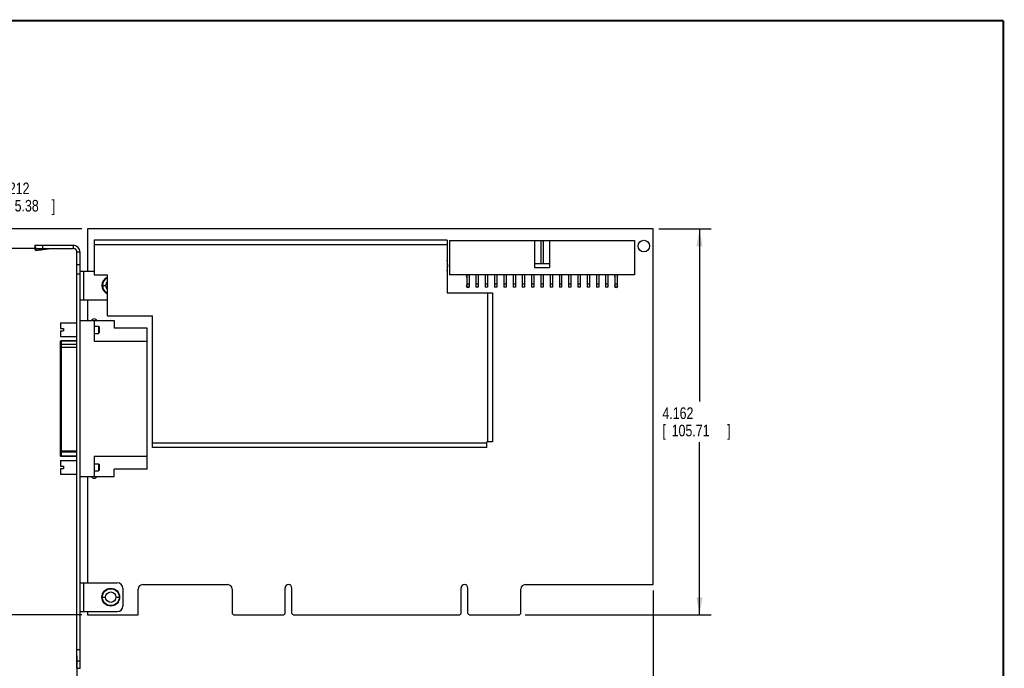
# Model space of a CAD drawing. Header units: inches. Extents: x 0.2 to 16.8, y 0.1 to 10.8.
# Tile 11 of 11: x 6.1 to 16.8, y 3.8 to 10.8. Entities that reach past the tile are written whole.
import ezdxf

# ---------------------------------------------------------------- set-up
doc = ezdxf.new("R2010")
doc.units = ezdxf.units.IN
doc.header["$LTSCALE"] = 0.935
doc.header["$MEASUREMENT"] = 0
doc.layers.get('0').update_dxf_attribs({"linetype": 'CONTINUOUS'})
doc.layers.add('DIMENSIONS', color=7, linetype='CONTINUOUS')
doc.styles.get("Standard").update_dxf_attribs({"font": 'txt', "width": 0.8})
doc.dimstyles.new('DIMSTYLE_1', dxfattribs={"dimtxt": 0.125, "dimasz": 0.1875, "dimexe": 0.18, "dimexo": 0.0625, "dimgap": 0.09, "dimtad": 0, "dimtih": 1, "dimtoh": 1, "dimdec": 3, "dimzin": 4, "dimdsep": 46, "dimtxsty": 'STANDARD', "dimblk": '_FILLED', "dimblk1": '_FILLED', "dimblk2": '_FILLED', "dimcen": 0.09, "dimadec": 0, "dimazin": 0, "dimtp": 0.01, "dimtm": 0.01, "dimtfac": 1, "dimtdec": 3, "dimtofl": 0, "dimtmove": 0, "dimatfit": 3, "dimldrblk": '_FILLED', "dimfxl": 1, "dimtolj": 1, "dimtzin": 4, "dimarcsym": 0})

# ---------------------------------------------------------------- blocks, each defined once
blk = doc.blocks.new('_FILLED')
at = {"color": 0, "linetype": 'BYBLOCK'}
blk.add_solid([(0, 0), (-1, 0.174), (-1, -0.174)], dxfattribs=at)
blk = doc.blocks.new('*D0')
at = {"layer": 'DIMENSIONS', "color": 2, "linetype": 'CONTINUOUS'}
for p, q in [((13.031, 8.512), (13.594, 8.512)), ((13.469, 8.512), (13.469, 6.65)), ((13.469, 4.35), (13.469, 6.212)), ((11.587, 4.35), (13.594, 4.35))]:
    blk.add_line(p, q, dxfattribs=at)
at = {"layer": 'DIMENSIONS', "color": 2, "linetype": 'CONTINUOUS', "xscale": 0.1875, "yscale": 0.1875, "zscale": 0.1875}
for p, rotation in [((13.469, 8.512), 90), ((13.469, 4.35), 270)]:
    blk.add_blockref('_FILLED', p, dxfattribs=dict(at, rotation=rotation))
at = {"layer": 'DIMENSIONS', "color": 2, "linetype": 'CONTINUOUS', "width": 0.8}
for s, p in [('4.162', (13.069, 6.462)), ('[', (13.069, 6.275)), ('105.71', (13.169, 6.275)), (']', (13.769, 6.275))]:
    blk.add_text(s, height=0.125, dxfattribs=at).set_placement(p)
blk = doc.blocks.new('*D1')
at = {"layer": 'DIMENSIONS', "color": 2, "linetype": 'CONTINUOUS'}
for p, q in [((12.969, 4.613), (12.969, 2.95)), ((6.749, 3.909), (6.749, 2.95)), ((6.749, 3.075), (9.396, 3.075)), ((12.969, 3.075), (10.321, 3.075))]:
    blk.add_line(p, q, dxfattribs=at)
at = {"layer": 'DIMENSIONS', "color": 2, "linetype": 'CONTINUOUS', "xscale": 0.1875, "yscale": 0.1875, "zscale": 0.1875, "rotation": 180}
blk.add_blockref('_FILLED', (6.749, 3.075), dxfattribs=at)
at = {"layer": 'DIMENSIONS', "color": 2, "linetype": 'CONTINUOUS', "xscale": 0.1875, "yscale": 0.1875, "zscale": 0.1875}
blk.add_blockref('_FILLED', (12.969, 3.075), dxfattribs=at)
at = {"layer": 'DIMENSIONS', "color": 2, "linetype": 'CONTINUOUS', "width": 0.8}
for s, p in [('6.220', (9.459, 3.012)), ('[', (9.459, 2.825)), ('157.99', (9.559, 2.825)), (']', (10.159, 2.825))]:
    blk.add_text(s, height=0.125, dxfattribs=at).set_placement(p)
blk = doc.blocks.new('*D2')
at = {"layer": 'DIMENSIONS', "color": 2, "linetype": 'CONTINUOUS'}
for p, q in [((6.316, 8.3), (5.296, 8.3)), ((5.421, 8.3), (5.421, 6.544)), ((5.421, 4.35), (5.421, 6.106)), ((6.801, 4.35), (5.296, 4.35))]:
    blk.add_line(p, q, dxfattribs=at)
at = {"layer": 'DIMENSIONS', "color": 2, "linetype": 'CONTINUOUS', "xscale": 0.1875, "yscale": 0.1875, "zscale": 0.1875}
for p, rotation in [((5.421, 8.3), 90), ((5.421, 4.35), 270)]:
    blk.add_blockref('_FILLED', p, dxfattribs=dict(at, rotation=rotation))
at = {"layer": 'DIMENSIONS', "color": 2, "linetype": 'CONTINUOUS', "width": 0.8}
for s, p in [('3.950', (5.021, 6.356)), ('[', (5.021, 6.169)), ('100.33', (5.121, 6.169)), (']', (5.721, 6.169))]:
    blk.add_text(s, height=0.125, dxfattribs=at).set_placement(p)
blk = doc.blocks.new('*D3')
at = {"layer": 'DIMENSIONS', "color": 2, "linetype": 'CONTINUOUS'}
for p, q in [((5.796, 8.512), (5.796, 8.95)), ((5.796, 8.95), (5.913, 8.95)), ((6.801, 8.512), (5.671, 8.512)), ((6.316, 8.3), (5.671, 8.3)), ((5.796, 8.3), (5.796, 7.94))]:
    blk.add_line(p, q, dxfattribs=at)
at = {"layer": 'DIMENSIONS', "color": 2, "linetype": 'CONTINUOUS', "xscale": 0.1875, "yscale": 0.1875, "zscale": 0.1875}
for p, rotation in [((5.796, 8.512), 270), ((5.796, 8.3), 90)]:
    blk.add_blockref('_FILLED', p, dxfattribs=dict(at, rotation=rotation))
at = {"layer": 'DIMENSIONS', "color": 2, "linetype": 'CONTINUOUS', "width": 0.8}
for s, p in [('.212', (5.976, 8.887)), ('[', (5.976, 8.7)), ('5.38', (6.076, 8.7)), (']', (6.476, 8.7))]:
    blk.add_text(s, height=0.125, dxfattribs=at).set_placement(p)

msp = doc.modelspace()

# ---------------------------------------------------------------- linework, layer by layer
at = {"color": 7, "linetype": 'CONTINUOUS'}
for p, q in [((6.8639, 8.5122), (6.8639, 8.0582)), ((12.9689, 8.5122), (6.8639, 8.5122)), ((12.9689, 4.6752), (12.9689, 8.5122)), ((6.2959, 8.3328), (6.2971, 8.3146)), ((6.2959, 8.3328), (6.2989, 8.3103)), ((6.2989, 8.301), (6.2971, 8.3146)), ((6.2989, 8.3002), (6.2989, 8.3352)), ((6.2989, 8.3352), (6.7089, 8.3352)), ((6.2989, 8.3002), (6.7089, 8.3002)), ((6.3016, 8.2808), (6.2992, 8.2989)), ((6.3004, 8.299), (6.3016, 8.2808)), ((6.3004, 8.299), (6.4413, 8.299)), ((6.3016, 8.2808), (6.4413, 8.299)), ((6.3789, 8.3002), (6.3789, 8.3352)), ((6.7089, 8.3352), (6.7089, 8.3002)), ((6.9339, 8.3912), (6.9339, 8.0162)), ((10.7439, 8.3912), (6.9339, 8.3912)), ((10.7439, 8.3402), (6.9339, 8.3402)), ((10.7439, 8.3912), (10.7439, 7.8232)), ((10.7689, 8.3872), (10.7689, 8.0172)), ((10.7689, 8.3872), (12.7689, 8.3872)), ((11.6889, 8.3872), (11.6889, 8.0972)), ((11.7564, 8.3872), (11.7564, 8.1372)), ((11.7814, 8.3872), (11.7814, 8.1372)), ((11.8489, 8.3872), (11.8489, 8.0972)), ((12.7689, 8.3872), (12.7689, 8.0172)), ((6.7489, 3.7762), (6.7489, 8.2602)), ((6.7839, 8.2602), (6.7489, 8.2602)), ((6.7839, 3.7762), (6.7839, 8.2602)), ((6.7839, 8.1232), (6.7489, 8.1232)), ((11.8489, 8.1372), (11.6889, 8.1372)), ((11.6889, 8.0972), (11.8489, 8.0972)), ((6.7839, 8.0232), (6.7489, 8.0232)), ((6.7839, 8.0582), (6.9339, 8.0582)), ((6.8189, 8.0582), (6.8189, 7.7462)), ((6.9339, 8.0162), (7.0769, 8.0162)), ((7.0769, 7.5752), (7.0769, 8.0162)), ((12.7689, 8.0172), (10.7689, 8.0172)), ((10.9564, 8.0172), (10.9564, 7.8847)), ((10.9814, 8.0172), (10.9814, 7.8847)), ((11.0564, 8.0172), (11.0564, 7.8847)), ((11.0814, 8.0172), (11.0814, 7.8847)), ((11.1564, 8.0172), (11.1564, 7.8847)), ((11.1814, 8.0172), (11.1814, 7.8847)), ((11.2564, 8.0172), (11.2564, 7.8847)), ((11.2814, 8.0172), (11.2814, 7.8847)), ((11.3564, 8.0172), (11.3564, 7.8847)), ((11.3814, 8.0172), (11.3814, 7.8847)), ((11.4564, 8.0172), (11.4564, 7.8847)), ((11.4814, 8.0172), (11.4814, 7.8847)), ((11.5564, 8.0172), (11.5564, 7.8847)), ((11.5814, 8.0172), (11.5814, 7.8847)), ((11.6564, 8.0172), (11.6564, 7.8847)), ((11.6814, 8.0172), (11.6814, 7.8847)), ((11.7564, 8.0172), (11.7564, 7.8847)), ((11.7814, 8.0172), (11.7814, 7.8847)), ((11.8564, 8.0172), (11.8564, 7.8847)), ((11.8814, 8.0172), (11.8814, 7.8847)), ((11.9564, 8.0172), (11.9564, 7.8847)), ((11.9814, 8.0172), (11.9814, 7.8847)), ((12.0564, 8.0172), (12.0564, 7.8847)), ((12.0814, 8.0172), (12.0814, 7.8847)), ((12.1564, 8.0172), (12.1564, 7.8847)), ((12.1814, 8.0172), (12.1814, 7.8847)), ((12.2564, 8.0172), (12.2564, 7.8847)), ((12.2814, 8.0172), (12.2814, 7.8847)), ((12.3564, 8.0172), (12.3564, 7.8847)), ((12.3814, 8.0172), (12.3814, 7.8847)), ((12.4564, 8.0172), (12.4564, 7.8847)), ((12.4814, 8.0172), (12.4814, 7.8847)), ((12.5564, 8.0172), (12.5564, 7.8847)), ((12.5814, 8.0172), (12.5814, 7.8847)), ((7.0179, 7.9022), (7.0579, 7.9022)), ((10.9814, 7.9172), (10.9564, 7.9172)), ((10.9814, 7.8847), (10.9564, 7.8847)), ((11.0814, 7.9172), (11.0564, 7.9172)), ((11.0814, 7.8847), (11.0564, 7.8847)), ((11.1814, 7.9172), (11.1564, 7.9172)), ((11.1814, 7.8847), (11.1564, 7.8847)), ((11.2814, 7.9172), (11.2564, 7.9172)), ((11.2814, 7.8847), (11.2564, 7.8847)), ((11.3814, 7.9172), (11.3564, 7.9172)), ((11.3814, 7.8847), (11.3564, 7.8847)), ((11.4814, 7.9172), (11.4564, 7.9172)), ((11.4814, 7.8847), (11.4564, 7.8847)), ((11.5814, 7.9172), (11.5564, 7.9172)), ((11.5814, 7.8847), (11.5564, 7.8847)), ((11.6814, 7.9172), (11.6564, 7.9172)), ((11.6814, 7.8847), (11.6564, 7.8847)), ((11.7814, 7.9172), (11.7564, 7.9172)), ((11.7814, 7.8847), (11.7564, 7.8847)), ((11.8814, 7.9172), (11.8564, 7.9172)), ((11.8814, 7.8847), (11.8564, 7.8847)), ((11.9814, 7.9172), (11.9564, 7.9172)), ((11.9814, 7.8847), (11.9564, 7.8847)), ((12.0814, 7.9172), (12.0564, 7.9172)), ((12.0814, 7.8847), (12.0564, 7.8847)), ((12.1814, 7.9172), (12.1564, 7.9172)), ((12.1814, 7.8847), (12.1564, 7.8847)), ((12.2814, 7.9172), (12.2564, 7.9172)), ((12.2814, 7.8847), (12.2564, 7.8847)), ((12.3814, 7.9172), (12.3564, 7.9172)), ((12.3814, 7.8847), (12.3564, 7.8847)), ((12.4814, 7.9172), (12.4564, 7.9172)), ((12.4814, 7.8847), (12.4564, 7.8847)), ((12.5814, 7.9172), (12.5564, 7.9172)), ((12.5814, 7.8847), (12.5564, 7.8847)), ((10.7439, 7.8232), (11.2349, 7.8232)), ((11.1839, 6.2152), (11.1839, 7.8232)), ((11.2349, 7.8232), (11.2349, 6.2152)), ((6.7839, 7.7462), (7.0769, 7.7462)), ((6.8639, 7.7462), (6.8639, 7.5233)), ((7.0769, 7.5752), (7.5639, 7.5752)), ((7.5639, 6.1542), (7.5639, 7.5752)), ((6.5697, 7.4997), (6.5697, 7.4377)), ((6.5697, 7.4997), (6.7489, 7.4997)), ((6.7839, 7.5233), (7.1516, 7.5233)), ((6.9339, 7.5233), (6.9339, 7.3028)), ((6.9339, 7.4643), (6.9823, 7.4643)), ((6.9823, 7.4643), (6.9823, 7.3855)), ((6.9823, 7.4643), (6.9901, 7.4564)), ((6.9901, 7.4564), (6.9901, 7.3934)), ((7.1516, 7.5233), (7.1516, 7.443)), ((7.5059, 7.443), (7.1516, 7.443)), ((7.5059, 5.9225), (7.5059, 7.443)), ((6.5697, 7.4377), (6.6031, 7.4377)), ((6.5697, 7.4121), (6.5697, 7.3501)), ((6.5697, 7.4121), (6.6031, 7.4121)), ((6.5697, 7.3501), (6.7489, 7.3501)), ((6.6031, 7.4377), (6.6031, 7.4121)), ((6.9339, 7.3855), (6.9823, 7.3855)), ((6.9823, 7.3855), (6.9901, 7.3934)), ((6.5713, 6.0597), (6.5713, 7.3058)), ((6.5713, 7.3058), (6.7489, 7.3058)), ((6.5792, 7.2833), (6.5713, 7.2833)), ((6.5792, 7.3058), (6.5792, 6.0597)), ((6.7489, 7.3037), (6.5792, 7.3037)), ((6.7489, 7.2658), (6.5792, 7.2658)), ((6.7489, 7.2314), (6.5792, 7.2314)), ((6.9339, 7.3028), (7.5059, 7.3028)), ((7.5639, 6.2052), (11.1739, 6.2052)), ((11.2349, 6.2152), (11.1739, 6.2152)), ((11.1739, 6.1542), (11.1739, 6.2152)), ((6.5792, 6.0822), (6.5713, 6.0822)), ((6.5713, 6.0597), (6.7489, 6.0597)), ((6.7489, 6.1161), (6.5792, 6.1161)), ((6.7489, 6.1026), (6.5792, 6.1026)), ((6.7489, 6.0618), (6.5792, 6.0618)), ((6.9339, 6.0628), (6.9339, 5.8422)), ((6.9339, 6.0628), (7.5059, 6.0628)), ((11.1739, 6.1542), (7.5639, 6.1542)), ((6.5697, 6.0154), (6.5697, 5.9534)), ((6.5697, 6.0154), (6.7489, 6.0154)), ((6.5697, 5.9534), (6.6031, 5.9534)), ((6.6031, 5.9534), (6.6031, 5.9278)), ((6.9339, 5.98), (6.9823, 5.98)), ((6.9823, 5.98), (6.9823, 5.9013)), ((6.9823, 5.98), (6.9901, 5.9721)), ((6.9901, 5.9721), (6.9901, 5.9091)), ((6.5697, 5.9278), (6.5697, 5.8658)), ((6.5697, 5.9278), (6.6031, 5.9278)), ((6.5697, 5.8658), (6.7489, 5.8658)), ((6.9339, 5.9013), (6.9823, 5.9013)), ((6.9823, 5.9013), (6.9901, 5.9091)), ((7.1516, 5.8422), (7.1516, 5.9225)), ((7.5059, 5.9225), (7.1516, 5.9225)), ((6.7839, 5.8422), (7.1516, 5.8422)), ((6.8639, 5.8422), (6.8639, 4.6962)), ((6.7839, 4.6962), (7.1839, 4.6962)), ((6.8189, 4.6962), (6.8189, 4.3842)), ((7.2439, 4.6362), (7.2439, 4.4442)), ((7.4099, 4.3502), (7.4099, 4.6282)), ((7.4569, 4.6752), (8.3769, 4.6752)), ((8.4239, 4.6282), (8.4239, 4.3652)), ((8.9954, 4.3652), (8.9954, 4.6387)), ((9.0684, 4.3652), (9.0684, 4.6387)), ((10.8954, 4.3652), (10.8954, 4.6387)), ((10.9684, 4.3652), (10.9684, 4.6387)), ((11.5399, 4.3652), (11.5399, 4.6282)), ((11.5869, 4.6752), (12.9689, 4.6752)), ((7.0179, 4.5402), (7.0579, 4.5402)), ((7.1699, 4.5402), (7.2099, 4.5402)), ((6.7839, 4.3842), (7.1839, 4.3842)), ((6.8639, 4.3842), (6.8639, 4.3502)), ((8.4389, 4.3502), (8.4239, 4.3652)), ((8.9804, 4.3502), (8.9954, 4.3652)), ((9.0834, 4.3502), (9.0684, 4.3652)), ((10.8804, 4.3502), (10.8954, 4.3652)), ((10.9834, 4.3502), (10.9684, 4.3652)), ((11.5399, 4.3652), (11.5249, 4.3502)), ((6.8639, 4.3502), (7.4099, 4.3502)), ((8.4389, 4.3502), (8.9804, 4.3502)), ((9.0834, 4.3502), (10.8804, 4.3502)), ((10.9834, 4.3502), (11.5249, 4.3502)), ((6.7839, 3.9713), (6.7489, 3.9713)), ((6.7839, 3.8502), (6.7489, 3.8502)), ((6.7489, 3.7762), (6.7839, 3.7762))]:
    msp.add_line(p, q, dxfattribs=at)
at = {"color": 7, "linetype": 'CONTINUOUS', "const_width": 0.02}
for points in [[(16.75, 10.7586), (0.25, 10.7586)], [(16.75, 0.2586), (16.75, 10.7586)]]:
    msp.add_lwpolyline(points, dxfattribs=at)
at = {"color": 7, "linetype": 'CONTINUOUS'}
for centre, radius in [((12.8689, 8.3272), 0.0625), ((7.1139, 4.5402), 0.096), ((7.1139, 4.5402), 0.091), ((7.1139, 4.5402), 0.056)]:
    msp.add_circle(centre, radius, dxfattribs=at)
for centre, radius, start, end in [((6.7089, 8.2602), 0.075, 0, 90), ((6.7089, 8.2602), 0.04, 0, 90), ((10.5429, 8.1162), 0.2095, 343.69646, 16.30354), ((7.1139, 7.9022), 0.096, 112.68479, 247.31521), ((7.1139, 7.9022), 0.091, 114.0033, 245.9967), ((10.9689, 7.9972), 0.0175, 135.58469, 224.41531), ((10.9689, 7.9972), 0.0175, 315.58469, 44.41531), ((12.5689, 7.9972), 0.0175, 135.58469, 224.41531), ((12.5689, 7.9972), 0.0175, 315.58469, 44.41531), ((7.1139, 7.9022), 0.056, 131.38751, 228.61249), ((10.9689, 7.8972), 0.0175, 135.58469, 224.41531), ((10.9689, 7.8972), 0.0175, 225.58469, 314.41531), ((10.9689, 7.8972), 0.0175, 315.58469, 44.41531), ((12.5689, 7.8972), 0.0175, 135.58469, 224.41531), ((12.5689, 7.8972), 0.0175, 225.58469, 314.41531), ((12.5689, 7.8972), 0.0175, 315.58469, 44.41531), ((6.9347, 7.5068), 0.0344, 28.59587, 151.40413), ((6.9347, 5.8576), 0.0344, 206.55686, 333.44314), ((7.1839, 4.6362), 0.06, 0, 90), ((7.4569, 4.6282), 0.047, 90, 180), ((8.3769, 4.6282), 0.047, 0, 90), ((9.0319, 4.6387), 0.0365, 0, 180), ((10.9319, 4.6387), 0.0365, 0, 180), ((11.5869, 4.6282), 0.047, 90, 180), ((7.1839, 4.4442), 0.06, 270, 360), ((6.7139, 3.7762), 0.035, 355, 360), ((6.7139, 3.7762), 0.07, 355, 360)]:
    msp.add_arc(centre, radius, start, end, dxfattribs=at)
msp.add_open_spline([(6.2989, 8.3352), (6.2988, 8.3352), (6.2985, 8.3352), (6.298, 8.335), (6.2973, 8.3346), (6.2965, 8.3338), (6.2961, 8.3332), (6.2959, 8.3328)], degree=3, knots=[0, 0, 0, 0, 0.0977433, 0.1987168, 0.4208734, 0.6845758, 1, 1, 1, 1], dxfattribs=at)

# ---------------------------------------------------------------- dimensions: what is measured, and where the dimension line sits
at = {"layer": 'DIMENSIONS', "color": 2, "linetype": 'CONTINUOUS'}
for base, p1, p2, angle, picture, middle in [((5.7959, 8.5122), (6.3164, 8.3002), (6.8014, 8.5122), 90, '*D3', (6.2759, 8.856)), ((13.4689, 4.3502), (13.0314, 8.5122), (11.5874, 4.3502), 270, '*D0', (13.4689, 6.4312)), ((5.4209, 4.3502), (6.3164, 8.3002), (6.8014, 4.3502), 270, '*D2', (5.4209, 6.3252)), ((6.7489, 3.0749), (12.9689, 4.6127), (6.7489, 3.9088), 180, '*D1', (9.8589, 2.9811))]:
    dim = msp.add_linear_dim(base=base, p1=p1, p2=p2, angle=angle, dimstyle='DIMSTYLE_1', dxfattribs=at)
    dim.commit()
    dim.dimension.update_dxf_attribs({"geometry": picture, "text_midpoint": middle, "dimtype": 160})

doc.saveas('drawing.dxf')
